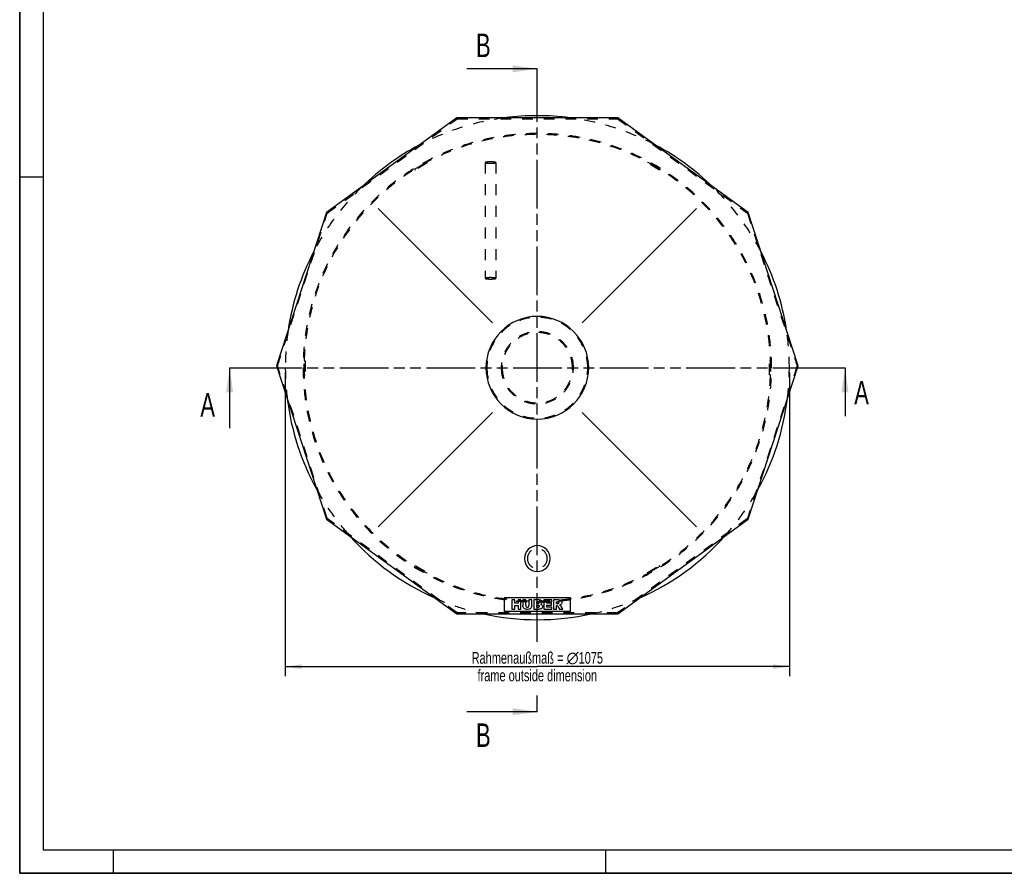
# Model space of a CAD drawing. Header units: millimetres. Extents: x 0 to 4200, y 0 to 2970.
# Tile 1 of 2: x 0 to 2100, y 0 to 1820. Entities that reach past the tile are written whole.
import ezdxf

# ---------------------------------------------------------------- set-up
doc = ezdxf.new("R2010")
doc.units = ezdxf.units.MM
doc.header["$LTSCALE"] = 231
doc.linetypes.add('HIDDEN', pattern=[0.2, 0.1, -0.1])
doc.linetypes.add('PHANTOM', pattern=[0.8, 0.45, -0.05, 0.1, -0.05, 0.1, -0.05])
doc.layers.get('0').update_dxf_attribs({"linetype": 'CONTINUOUS'})
for name, color, linetype in [('_2D-BEM', 7, 'CONTINUOUS'), ('_ACHSEN', 7, 'CONTINUOUS'), ('_KURVEN', 7, 'CONTINUOUS'), ('DEFAULT_2', 8, 'HIDDEN'), ('HATCHING_BL0', 7, 'CONTINUOUS'), ('HATCHING_BL1', 7, 'CONTINUOUS')]:
    doc.layers.add(name, color=color, linetype=linetype)
doc.styles.get("Standard").update_dxf_attribs({"font": 'txt', "width": 0.7})
doc.dimstyles.new('DIMSTYLE_2', dxfattribs={"dimtxt": 25, "dimasz": 35, "dimexe": 2, "dimexo": 1, "dimtad": 1, "dimdec": 1, "dimtxsty": 'Standard', "dimblk": '_FILLED', "dimblk1": '_FILLED', "dimblk2": '_FILLED', "dimcen": 0.09, "dimazin": 2, "dimtp": 1.2, "dimtm": 1.2, "dimtfac": 1, "dimtdec": 1, "dimtofl": 0, "dimtmove": 0, "dimatfit": 3, "dimldrblk": '_FILLED', "dimfxl": 1, "dimtolj": 1, "dimarcsym": 0})
doc.dimstyles.get("Standard").update_dxf_attribs({"dimtxt": 25, "dimasz": 35, "dimexe": 2, "dimexo": 1, "dimtad": 1, "dimtxsty": 'Standard', "dimblk": '_FILLED', "dimblk1": '_FILLED', "dimblk2": '_FILLED', "dimcen": 0.09, "dimazin": 2, "dimtol": 1, "dimtp": 0.01, "dimtm": 0.01, "dimtfac": 1, "dimtofl": 0, "dimtmove": 0, "dimatfit": 3, "dimldrblk": '_FILLED', "dimfxl": 1, "dimtolj": 1, "dimarcsym": 0})

# ---------------------------------------------------------------- blocks, each defined once
blk = doc.blocks.new('_FILLED')
at = {"color": 0, "linetype": 'ByBlock'}
blk.add_solid([(0, 0), (-1, 0.1428571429), (-1, -0.1428571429)], dxfattribs=at)
blk = doc.blocks.new('*D4')
at = {"layer": '_2D-BEM', "color": 2, "linetype": 'Continuous', "transparency": 16777216}
for p, q in [((566.5259948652, 1068.2358939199), (566.5259948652, 420.7358939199)), ((1641.5259948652, 1068.2358939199), (1641.5259948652, 420.7358939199)), ((566.5259948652, 440.7358939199), (1104.0259948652, 440.7358939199)), ((1641.5259948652, 440.7358939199), (1104.0259948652, 440.7358939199))]:
    blk.add_line(p, q, dxfattribs=at)
at = {"layer": '_2D-BEM', "color": 2, "linetype": 'Continuous', "transparency": 16777216, "xscale": 35, "yscale": 35, "zscale": 35, "rotation": 180}
blk.add_blockref('_FILLED', (566.5259948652, 440.7358939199), dxfattribs=at)
at = {"layer": '_2D-BEM', "color": 2, "linetype": 'Continuous', "transparency": 16777216, "xscale": 35, "yscale": 35, "zscale": 35}
blk.add_blockref('_FILLED', (1641.5259948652, 440.7358939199), dxfattribs=at)
at = {"layer": '_2D-BEM', "color": 2, "linetype": 'Continuous', "transparency": 16777216, "insert": (1104.0259948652, 471.9858939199), "char_height": 25, "width": 602.6785714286, "attachment_point": 2, "line_spacing_factor": 0.9}
blk.add_mtext('Rahmenaußmaß = \\fgdt;{\\W1.0;{\\fgdt;n}}\\ftxt;1075\\Pframe outside dimension', dxfattribs=at)
blk = doc.blocks.new('XSEC_FILLED')
at = {"color": 0, "linetype": 'ByBlock'}
blk.add_solid([(0, 0), (-1, 0.1428571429), (-1, -0.1428571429)], dxfattribs=at)
blk = doc.blocks.new('HATCHING_BL0', base_point=(1104.0259948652, 1013.6259375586))
at = {"layer": 'HATCHING_BL0', "color": 7, "linetype": 'PHANTOM'}
for p, q in [((447.8024782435, 1078.2358939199), (497.8024782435, 1078.2358939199)), ((497.8024782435, 1078.2358939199), (1710.249511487, 1078.2358939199)), ((1710.249511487, 1078.2358939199), (1760.249511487, 1078.2358939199))]:
    blk.add_line(p, q, dxfattribs=at)
at = {"layer": 'HATCHING_BL0', "color": 7, "linetype": 'Continuous', "char_height": 50, "width": 64.2857142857, "attachment_point": 1, "line_spacing_factor": 0.9}
for insert in [(1779.8923686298, 1050.1658703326), (385.3024782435, 1024.0159811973)]:
    blk.add_mtext('A', dxfattribs=dict(at, insert=insert))
at = {"layer": 'HATCHING_BL0', "color": 7, "linetype": 'Continuous'}
for points in [[(447.8024782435, 1078.2358939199), (447.8024782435, 949.0159811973)], [(1760.249511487, 1078.2358939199), (1760.249511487, 975.1658703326)]]:
    blk.add_leader(points, dimstyle='Standard', override={"dimasz": 52.5, "dimtad": 0, "dimldrblk": 'XSEC_FILLED'}, dxfattribs=at)
blk = doc.blocks.new('HATCHING_BL1', base_point=(1028.8261467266, 1030.1483212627))
at = {"layer": 'HATCHING_BL1', "color": 7, "linetype": 'PHANTOM'}
for p, q in [((1104.0259948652, 1666.5098133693), (1104.0259948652, 1715.7358939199)), ((1104.0259948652, 493.625703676), (1104.0259948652, 1666.5098133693)), ((1104.0259948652, 344.5607486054), (1104.0259948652, 379.1438181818))]:
    blk.add_line(p, q, dxfattribs=at)
at = {"layer": 'HATCHING_BL1', "color": 7, "linetype": 'Continuous', "char_height": 50, "width": 58.92857142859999, "attachment_point": 1, "line_spacing_factor": 0.9}
for insert in [(973.2691557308, 1790.7358939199), (973.2691557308, 319.5607486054)]:
    blk.add_mtext('B', dxfattribs=dict(at, insert=insert))
at = {"layer": 'HATCHING_BL1', "color": 7, "linetype": 'Continuous'}
for points in [[(1104.0259948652, 1715.7358939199), (953.6262985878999, 1715.7358939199)], [(1104.0259948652, 344.5607486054), (953.6262985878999, 344.5607486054)]]:
    blk.add_leader(points, dimstyle='Standard', override={"dimasz": 52.5, "dimtad": 0, "dimldrblk": 'XSEC_FILLED'}, dxfattribs=at)

msp = doc.modelspace()

# ---------------------------------------------------------------- linework, layer by layer
at = {"color": 7, "linetype": 'Continuous'}
for p, q in [((0, 0), (0, 2970)), ((932.1434755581, 1611.2358939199), (654.0317172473, 1409.1758739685)), ((1275.9085141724, 1611.2358939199), (932.1434755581, 1611.2358939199)), ((1554.0202724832, 1409.1758739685), (1275.9085141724, 1611.2358939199)), ((654.0317172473, 1409.1758739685), (547.8024782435, 1082.2358939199)), ((1660.249511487, 1082.2358939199), (1554.0202724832, 1409.1758739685)), ((547.8024782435, 1082.2358939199), (654.0317172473, 755.2959138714)), ((1554.0202724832, 755.2959138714), (1660.249511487, 1082.2358939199)), ((654.0317172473, 755.2959138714), (932.1434755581, 553.2358939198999)), ((1275.9085141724, 553.2358939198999), (1554.0202724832, 755.2959138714)), ((932.1434755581, 553.2358939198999), (1275.9085141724, 553.2358939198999)), ((0, 0), (4200, 0))]:
    msp.add_line(p, q, dxfattribs=at)
at = {"color": 3, "linetype": 'Continuous'}
for p, q in [((0, 2970), (0, 0)), ((0, 1485), (50, 1485)), ((200, 0), (200, 50)), ((1250, 0), (1250, 50)), ((4200, 0), (0, 0))]:
    msp.add_line(p, q, dxfattribs=at)
at = {"color": 5, "linetype": 'Continuous'}
for p, q in [((50, 2920), (50, 50)), ((50, 50), (4150, 50))]:
    msp.add_line(p, q, dxfattribs=at)
at = {"color": 7, "linetype": 'Continuous'}
for start, end in [(82.60618590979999, 97.39381409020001), (117.9856822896, 134.0000625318), (45.9999374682, 62.0143177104), (152.5957161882, 171.4208641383), (8.579135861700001, 27.4042838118), (187.0811690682, 208.8997439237), (331.1002560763, 352.9188309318), (222.0137217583, 245.9895023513), (294.0104976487, 317.9862782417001), (257.632020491, 282.367979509)]:
    msp.add_arc((1104.0259948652, 1078.2358939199), 537.5, start, end, dxfattribs=at)
at = {"layer": '_ACHSEN', "color": 8, "linetype": 'HIDDEN'}
for p, q in [((842.2856138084, 1501.5835323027), (868.266375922, 1516.5835323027)), ((869.266375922, 1514.8514814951), (843.2856138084, 1499.8514814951)), ((860.9051599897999, 1512.3335323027), (849.6468297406, 1505.8335323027)), ((860.9051599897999, 1512.3335323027), (861.9051599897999, 1510.6014814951)), ((868.266375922, 1516.5835323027), (868.3794669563, 1516.3876528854)), ((868.3794669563, 1516.3876528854), (868.3922779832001, 1516.3654635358)), ((868.3922779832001, 1516.3654635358), (869.266375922, 1514.8514814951)), ((1339.6597117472, 1516.3654635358), (1338.7856138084, 1514.8514814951)), ((1364.766375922, 1499.8514814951), (1338.7856138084, 1514.8514814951)), ((1339.6725227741, 1516.3876528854), (1339.6597117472, 1516.3654635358)), ((1339.7856138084, 1516.5835323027), (1339.6725227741, 1516.3876528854)), ((1339.7856138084, 1516.5835323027), (1365.766375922, 1501.5835323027)), ((1347.1468297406, 1512.3335323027), (1346.1468297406, 1510.6014814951)), ((1358.4051599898, 1505.8335323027), (1347.1468297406, 1512.3335323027)), ((842.2856138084, 1501.5835323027), (842.3987048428, 1501.3876528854)), ((842.3987048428, 1501.3876528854), (842.4115158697, 1501.3654635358)), ((842.4115158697, 1501.3654635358), (843.2856138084, 1499.8514814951)), ((849.6468297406, 1505.8335323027), (850.6468297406, 1504.1014814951)), ((861.9051599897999, 1510.6014814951), (850.6468297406, 1504.1014814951)), ((1357.4051599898, 1504.1014814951), (1346.1468297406, 1510.6014814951)), ((1358.4051599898, 1505.8335323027), (1357.4051599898, 1504.1014814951)), ((1365.6404738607, 1501.3654635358), (1364.766375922, 1499.8514814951)), ((1365.6532848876, 1501.3876528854), (1365.6404738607, 1501.3654635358)), ((1365.766375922, 1501.5835323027), (1365.6532848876, 1501.3876528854)), ((606.5259948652, 1063.2358939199), (606.5259948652, 1093.2358939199)), ((606.5259948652, 1093.2358939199), (606.7521769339, 1093.2358939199)), ((606.7521769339, 1093.2358939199), (606.7777989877, 1093.2358939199)), ((606.7777989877, 1093.2358939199), (608.5259948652, 1093.2358939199)), ((608.5259948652, 1093.2358939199), (608.5259948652, 1063.2358939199)), ((1601.2741907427, 1093.2358939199), (1599.5259948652, 1093.2358939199)), ((1599.5259948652, 1063.2358939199), (1599.5259948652, 1093.2358939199)), ((1601.2998127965, 1093.2358939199), (1601.2741907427, 1093.2358939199)), ((1601.5259948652, 1093.2358939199), (1601.2998127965, 1093.2358939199)), ((1601.5259948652, 1093.2358939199), (1601.5259948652, 1063.2358939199)), ((606.5259948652, 1084.7358939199), (608.5259948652, 1084.7358939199)), ((606.5259948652, 1084.7358939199), (606.5259948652, 1078.2358939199)), ((606.5259948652, 1078.2358939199), (606.5259948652, 1071.7358939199)), ((606.5259948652, 1071.7358939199), (608.5259948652, 1071.7358939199)), ((608.5259948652, 1084.7358939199), (608.5259948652, 1071.7358939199)), ((1601.5259948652, 1084.7358939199), (1599.5259948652, 1084.7358939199)), ((1599.5259948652, 1071.7358939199), (1599.5259948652, 1084.7358939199)), ((1601.5259948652, 1071.7358939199), (1599.5259948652, 1071.7358939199)), ((1601.5259948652, 1078.2358939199), (1601.5259948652, 1084.7358939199)), ((1601.5259948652, 1071.7358939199), (1601.5259948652, 1078.2358939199)), ((606.5259948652, 1063.2358939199), (606.7521769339, 1063.2358939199)), ((606.7521769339, 1063.2358939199), (606.7777989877, 1063.2358939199)), ((606.7777989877, 1063.2358939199), (608.5259948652, 1063.2358939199)), ((1601.2741907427, 1063.2358939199), (1599.5259948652, 1063.2358939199)), ((1601.2998127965, 1063.2358939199), (1601.2741907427, 1063.2358939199)), ((1601.5259948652, 1063.2358939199), (1601.2998127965, 1063.2358939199)), ((842.2856138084, 654.8882555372), (842.3987048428, 655.0841349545)), ((868.266375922, 639.8882555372), (842.2856138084, 654.8882555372)), ((842.3987048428, 655.0841349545), (842.4115158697, 655.1063243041)), ((842.4115158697, 655.1063243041), (843.2856138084, 656.6203063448)), ((843.2856138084, 656.6203063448), (869.266375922, 641.6203063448)), ((849.6468297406, 650.6382555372), (850.6468297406, 652.3703063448)), ((850.6468297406, 652.3703063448), (861.9051599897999, 645.8703063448)), ((1338.7856138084, 641.6203063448), (1364.766375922, 656.6203063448)), ((1365.766375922, 654.8882555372), (1339.7856138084, 639.8882555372)), ((1346.1468297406, 645.8703063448), (1357.4051599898, 652.3703063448)), ((1358.4051599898, 650.6382555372), (1357.4051599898, 652.3703063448)), ((1365.6404738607, 655.1063243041), (1364.766375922, 656.6203063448)), ((1365.6532848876, 655.0841349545), (1365.6404738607, 655.1063243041)), ((1365.766375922, 654.8882555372), (1365.6532848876, 655.0841349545)), ((849.6468297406, 650.6382555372), (860.9051599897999, 644.1382555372)), ((860.9051599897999, 644.1382555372), (861.9051599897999, 645.8703063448)), ((868.266375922, 639.8882555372), (868.3794669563, 640.0841349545)), ((868.3794669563, 640.0841349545), (868.3922779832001, 640.1063243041)), ((868.3922779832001, 640.1063243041), (869.266375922, 641.6203063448)), ((1339.6597117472, 640.1063243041), (1338.7856138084, 641.6203063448)), ((1339.6725227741, 640.0841349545), (1339.6597117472, 640.1063243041)), ((1339.7856138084, 639.8882555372), (1339.6725227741, 640.0841349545)), ((1347.1468297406, 644.1382555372), (1346.1468297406, 645.8703063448)), ((1347.1468297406, 644.1382555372), (1358.4051599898, 650.6382555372))]:
    msp.add_line(p, q, dxfattribs=at)
at = {"layer": '_ACHSEN', "color": 7, "linetype": 'Continuous'}
for centre, radius, start, end in [((1104.0259948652, 1078.2358939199), 109.5, 0, 180), ((1104.0259948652, 1078.2358939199), 109.5, 180, 360), ((1104.0259948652, 671.2358939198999), 27.5, 0, 180), ((1104.0259948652, 671.2358939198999), 27.5, 180, 360)]:
    msp.add_arc(centre, radius, start, end, dxfattribs=at)
at = {"layer": '_ACHSEN', "color": 8, "linetype": 'HIDDEN'}
for centre, radius, start, end in [((1104.0259948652, 1078.2358939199), 107.5, 0, 180), ((1104.0259948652, 1078.2358939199), 77, 0, 180), ((1104.0259948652, 1078.2358939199), 75, 0, 180), ((1104.0259948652, 1078.2358939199), 107.5, 180, 360), ((1104.0259948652, 1078.2358939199), 77, 180, 360), ((1104.0259948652, 1078.2358939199), 75, 180, 360), ((1104.0259948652, 671.2358939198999), 21.2, 0, 180), ((1104.0259948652, 671.2358939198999), 21.2, 180, 360)]:
    msp.add_arc(centre, radius, start, end, dxfattribs=at)
at = {"layer": '_KURVEN', "color": 4, "linetype": 'Continuous'}
for p, q in [((1008.566579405, 1173.6953093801), (764.7915165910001, 1417.4703721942)), ((1199.4854103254, 1173.6953093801), (1443.2604731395, 1417.4703721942)), ((1008.566579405, 982.7764784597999), (764.7915165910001, 739.0014156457)), ((1199.4854103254, 982.7764784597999), (1443.2604731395, 739.0014156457)), ((1034.0259948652, 588.2358939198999), (1174.0259948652, 588.2358939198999)), ((1034.0259948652, 558.2358939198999), (1034.0259948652, 588.2358939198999)), ((1174.0259948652, 588.2358939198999), (1174.0259948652, 558.2358939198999)), ((1049.933225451, 583.2358939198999), (1049.933225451, 563.2358939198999)), ((1056.1133075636, 583.2358939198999), (1049.933225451, 583.2358939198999)), ((1056.1133075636, 576.2372583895), (1056.1133075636, 583.2358939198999)), ((1062.8663767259, 576.2372583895), (1056.1133075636, 576.2372583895)), ((1056.1133075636, 563.2358939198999), (1056.1133075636, 571.3259346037)), ((1056.1133075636, 571.3259346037), (1062.8663767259, 571.3259346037)), ((1069.0737427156, 583.2358939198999), (1062.8663767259, 583.2358939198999)), ((1062.8663767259, 583.2358939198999), (1062.8663767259, 576.2372583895)), ((1062.8663767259, 571.3259346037), (1062.8663767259, 563.2358939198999)), ((1069.0737427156, 563.2358939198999), (1069.0737427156, 583.2358939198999)), ((1079.3602384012, 583.2358939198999), (1073.1937993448, 583.2358939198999)), ((1073.1937993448, 583.2358939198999), (1073.1937993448, 571.3122922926)), ((1079.3602384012, 571.0257983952), (1079.3602384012, 583.2358939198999)), ((1086.1951626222, 583.2358939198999), (1086.1951626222, 571.0257983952)), ((1092.3616040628, 583.2358939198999), (1086.1951626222, 583.2358939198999)), ((1092.3616040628, 571.3122922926), (1092.3616040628, 583.2358939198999)), ((1096.4680159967, 583.2358939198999), (1096.4680159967, 563.2358939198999)), ((1108.036910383, 583.2358939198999), (1096.4680159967, 583.2358939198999)), ((1102.7026666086, 575.3914196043), (1102.7026666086, 579.1840524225)), ((1102.7026666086, 579.1840524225), (1105.4311812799, 579.1840524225)), ((1105.3902495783, 575.3914196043), (1102.7026666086, 575.3914196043)), ((1102.7026666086, 567.5333017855), (1102.7026666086, 571.5851432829)), ((1102.7026666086, 571.5851432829), (1105.8404553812, 571.5851432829)), ((1105.8540976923, 567.5333017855), (1102.7026666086, 567.5333017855)), ((1118.173333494, 583.2358939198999), (1118.173333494, 563.2358939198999)), ((1134.7354043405, 583.2358939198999), (1118.173333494, 583.2358939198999)), ((1124.3670571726, 575.7870537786), (1124.3670571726, 578.9657706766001)), ((1124.3670571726, 578.9657706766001), (1134.7354043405, 578.9657706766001)), ((1133.9850629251, 575.7870537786), (1124.3670571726, 575.7870537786)), ((1124.3670571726, 567.7652255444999), (1124.3670571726, 571.7079264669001)), ((1124.3670571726, 571.7079264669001), (1133.9850629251, 571.7079264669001)), ((1135.0355447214, 567.7652255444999), (1124.3670571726, 567.7652255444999)), ((1133.9850629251, 571.7079264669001), (1133.9850629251, 575.7870537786)), ((1134.7354043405, 578.9657706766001), (1134.7354043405, 583.2358939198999)), ((1135.0355447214, 563.2358939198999), (1135.0355447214, 567.7652255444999)), ((1148.7463200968, 583.2358939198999), (1138.4461892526, 583.2358939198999)), ((1138.4461892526, 583.2358939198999), (1138.4461892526, 563.2358939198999)), ((1144.653550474, 579.1976947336), (1147.3684228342, 579.1976947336)), ((1144.653550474, 575.1322109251), (1144.653550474, 579.1976947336)), ((1147.2592843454, 575.1322109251), (1144.653550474, 575.1322109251)), ((1144.653550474, 563.2358939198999), (1144.653550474, 571.3532198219)), ((1144.653550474, 571.3532198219), (1145.1992524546, 571.3532198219)), ((1147.8322709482, 569.3477631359), (1151.1337674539, 563.2358939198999)), ((1158.1187642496, 563.2358939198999), (1155.117398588, 569.0203411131)), ((1174.0259948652, 558.2358939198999), (1034.0259948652, 558.2358939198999)), ((1049.933225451, 563.2358939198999), (1056.1133075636, 563.2358939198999)), ((1062.8663767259, 563.2358939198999), (1069.0737427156, 563.2358939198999)), ((1096.4680159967, 563.2358939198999), (1107.1364987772, 563.2358939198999)), ((1118.173333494, 563.2358939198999), (1135.0355447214, 563.2358939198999)), ((1138.4461892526, 563.2358939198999), (1144.653550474, 563.2358939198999)), ((1151.1337674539, 563.2358939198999), (1158.1187642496, 563.2358939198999))]:
    msp.add_line(p, q, dxfattribs=at)
for points in [[(1073.7646397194, 567.9283040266), (1073.3847940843, 569.2113370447), (1073.1937993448, 570.3300274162), (1073.1937993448, 571.3122922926)], [(1075.0798386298, 565.6262598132), (1074.4352711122, 566.3736838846), (1073.9987100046, 567.1376673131), (1073.7646397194, 567.9283040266)], [(1079.3602384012, 571.0257983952), (1079.3602384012, 569.9343932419), (1079.6603740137, 569.0885544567), (1080.2606472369, 568.4746381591)], [(1080.2606472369, 568.4746381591), (1080.8609188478, 567.8607235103), (1081.7067588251, 567.5605870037), (1082.7845204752, 567.5605870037)], [(1082.7845204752, 567.5605870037), (1083.8486421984, 567.5605870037), (1084.6808374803, 567.8607235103), (1085.281111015, 568.4609962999)], [(1085.281111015, 568.4609962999), (1085.8813846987, 569.0612692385), (1086.1951626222, 569.9207509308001), (1086.1951626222, 571.0257983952)], [(1091.8022571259, 567.9698630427), (1091.4339078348, 566.9193864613), (1090.860921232, 566.0053346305), (1090.0696528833, 565.2140658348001)], [(1092.3616040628, 571.3122922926), (1092.3616040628, 570.1253891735), (1092.1706069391, 569.0203411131), (1091.8022571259, 567.9698630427)], [(1105.3902495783, 575.3914196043), (1106.3452304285, 575.3914196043), (1107.0137179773, 575.5551297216), (1107.3957084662, 575.8825499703)], [(1107.3957084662, 578.6929208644), (1107.0137179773, 579.0203411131), (1106.3588727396, 579.1840524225), (1105.4311812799, 579.1840524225)], [(1108.1051220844, 571.0394408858), (1107.6685584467, 571.3941479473), (1106.9182170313, 571.5851432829), (1105.8404553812, 571.5851432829)], [(1105.8540976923, 567.5333017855), (1106.9182170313, 567.5333017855), (1107.6685584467, 567.7106551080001), (1108.1051220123, 568.0926468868)], [(1107.9686940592, 577.3286635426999), (1107.9686940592, 577.9016513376), (1107.7777017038, 578.3654982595), (1107.3957084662, 578.6929208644)], [(1107.3957084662, 575.8825499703), (1107.7777017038, 576.2099725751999), (1107.9686940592, 576.7011053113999), (1107.9686940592, 577.3286635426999)], [(1108.036910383, 583.2358939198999), (1109.9605096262, 583.2358939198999), (1111.4339078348, 582.7584046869), (1112.4707425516, 581.8034250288)], [(1108.7599671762, 569.6206141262), (1108.7599671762, 570.2072448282), (1108.5416854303, 570.6847340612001), (1108.1051220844, 571.0394408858)], [(1108.1051220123, 568.0926468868), (1108.5416854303, 568.4746385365), (1108.7599671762, 568.9794135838), (1108.7599671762, 569.6206141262)], [(1112.923644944, 575.2117248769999), (1112.4298156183, 574.6410781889), (1111.7067588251, 574.2045158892), (1110.765420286, 573.8770944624)], [(1110.765420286, 573.8770944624), (1112.1978915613, 573.5223872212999), (1113.2483685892, 572.9357577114), (1113.9304971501, 572.0899172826)], [(1112.4707425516, 581.8034250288), (1113.5075772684, 580.8484453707), (1114.0259946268, 579.6615416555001), (1114.0259946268, 578.2563573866)], [(1114.0259946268, 578.2563573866), (1114.0259946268, 577.0694548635), (1113.6576474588, 576.0599047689), (1112.923644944, 575.2117248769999)], [(1113.9304971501, 572.0899172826), (1114.6126235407, 571.244079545), (1114.9536908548, 570.1936019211), (1114.9536908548, 568.9248431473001)], [(1114.9536908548, 568.9248431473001), (1114.9536908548, 567.8880084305), (1114.7081244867, 566.9466716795), (1114.2285357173, 566.1293451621)], [(1146.7059853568, 570.8789030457), (1146.2633717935, 571.1895091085), (1145.7586015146, 571.3532198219), (1145.1992524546, 571.3532198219)], [(1147.8322709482, 569.3477631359), (1147.4058596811, 570.1371536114), (1147.0409978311, 570.6438065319), (1146.7059853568, 570.8789030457)], [(1147.2592843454, 575.1322109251), (1147.5321305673, 575.1322109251), (1148.0778325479, 575.2140659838), (1148.898362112, 575.3964048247)], [(1149.670631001, 578.675333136), (1149.2647374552, 579.0203411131), (1148.4871114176, 579.1976947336), (1147.3684228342, 579.1976947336)], [(1148.7463200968, 583.2358939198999), (1150.6562817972, 583.2358939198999), (1152.1160329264, 583.0721826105), (1153.125583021, 582.7447611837)], [(1148.898362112, 575.3964048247), (1149.3056691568, 575.4869169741), (1149.6330846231, 575.6915552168), (1149.8956093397, 576.0300743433)], [(1150.2879346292, 577.1922380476), (1150.2879346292, 577.8334385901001), (1150.0832951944, 578.3245701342), (1149.670631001, 578.675333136)], [(1149.8956093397, 576.0300743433), (1150.1515019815, 576.3600415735), (1150.2879346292, 576.7556757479), (1150.2879346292, 577.1922380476)], [(1153.8271621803, 572.8441927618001), (1153.3029378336, 572.5264806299), (1152.5798810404, 572.2672719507), (1151.6521848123, 572.062633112)], [(1151.6521848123, 572.062633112), (1152.388888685, 571.8034244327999), (1152.9345906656, 571.5578586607), (1153.264890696, 571.3161731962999)], [(1153.125583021, 582.7447611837), (1154.1351331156, 582.4173397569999), (1154.9400437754, 581.8034250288), (1155.5630346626, 580.9134383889)], [(1153.264890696, 571.3161731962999), (1153.4939301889, 571.1485815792), (1153.821355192, 570.8075172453), (1154.257073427, 570.2611395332)], [(1155.7773178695, 574.8017970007), (1155.3084004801, 573.9998776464), (1154.653550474, 573.3450347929), (1153.8271621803, 572.8441927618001)], [(1154.257073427, 570.2611395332), (1154.6808350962, 569.7297549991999), (1154.9673283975, 569.3204779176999), (1155.117398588, 569.0203411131)], [(1155.5630346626, 580.9134383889), (1156.181517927, 580.0298912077), (1156.4952958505, 578.9521283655), (1156.4952958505, 577.6833695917)], [(1156.4952958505, 577.6833695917), (1156.4952958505, 576.5646798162), (1156.2497342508, 575.6097001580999), (1155.7773178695, 574.8017970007)], [(1077.2032073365, 563.9015570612), (1076.4270866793, 564.3136565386), (1075.7176721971, 564.886644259), (1075.0798386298, 565.6262598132)], [(1080.0832928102, 563.0994682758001), (1078.9373172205, 563.2358939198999), (1077.9686964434, 563.495102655), (1077.2032073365, 563.9015570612)], [(1083.2756532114, 562.8948298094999), (1082.2933901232, 562.8948298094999), (1081.2292684, 562.9630426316), (1080.0832928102, 563.0994682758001)], [(1087.5956342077, 563.5623219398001), (1086.3998020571, 563.1267534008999), (1084.9536884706, 562.8948298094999), (1083.2756532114, 562.8948298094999)], [(1090.0696528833, 565.2140658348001), (1089.2783845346, 564.422797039), (1088.4598267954, 563.8770944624), (1087.5956342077, 563.5623219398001)], [(1109.9063816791, 563.5054322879), (1108.5144008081, 563.3177493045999), (1107.5867045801, 563.2358939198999), (1107.1364987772, 563.2358939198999)], [(1112.2531748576, 564.1623460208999), (1111.7340434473, 563.8634519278), (1110.9427750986, 563.6451708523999), (1109.9063816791, 563.5054322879)], [(1114.2285357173, 566.1293451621), (1113.7395013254, 565.2959211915), (1113.0846560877, 564.6410780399), (1112.2531748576, 564.1623460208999)]]:
    msp.add_open_spline(points, degree=3, dxfattribs=at)
at = {"layer": 'DEFAULT_2', "color": 8, "linetype": 'HIDDEN'}
for p, q in [((655.733018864, 1407.939805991), (932.7933149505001, 1609.2358939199)), ((932.7933149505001, 1609.2358939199), (1275.2586747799, 1609.2358939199)), ((1275.2586747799, 1609.2358939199), (1552.3189708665, 1407.939805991)), ((992.5259948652, 1515.7358939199), (992.5259948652, 1268.8358939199)), ((1015.5259948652, 1515.7358939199), (1015.5259948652, 1268.8358939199)), ((549.9054026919, 1082.2358939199), (655.733018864, 1407.939805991)), ((1552.3189708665, 1407.939805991), (1658.1465870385, 1082.2358939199)), ((655.7330188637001, 756.5319818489), (549.9054026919, 1082.2358939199)), ((1658.1465870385, 1082.2358939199), (1552.3189708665, 756.5319818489)), ((932.7933149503, 555.2358939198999), (655.7330188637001, 756.5319818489)), ((1552.3189708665, 756.5319818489), (1275.2586747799, 555.2358939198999)), ((1275.2586747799, 555.2358939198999), (932.7933149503, 555.2358939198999))]:
    msp.add_line(p, q, dxfattribs=at)
for radius, start, end in [(537.5, 97.39381409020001, 117.9856822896), (537.5, 62.0143177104, 82.60618590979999), (499.5, 0, 180), (497.5, 0, 180), (537.5, 134.0000625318, 152.5957161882), (537.5, 27.4042838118, 45.9999374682), (537.5, 171.4208641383, 180), (537.5, 0, 8.579135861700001), (537.5, 180, 187.0811690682), (499.5, 180, 360), (497.5, 180, 360), (537.5, 352.9188309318, 360), (537.5, 208.8997439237, 222.0137217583), (537.5, 317.9862782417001, 331.1002560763), (537.5, 245.9895023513, 257.632020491), (537.5, 282.367979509, 294.0104976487)]:
    msp.add_arc((1104.0259948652, 1078.2358939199), radius, start, end, dxfattribs=at)
for points, knots in [([(1004.0259948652, 1517.214012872), (1002.5585623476, 1517.214012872), (1000.4260654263, 1517.1641043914), (997.7159593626, 1516.9827525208), (995.9935214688, 1516.8059893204), (994.7425005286, 1516.619410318), (993.9126847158, 1516.4441846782), (993.4316141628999, 1516.3173412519), (993.044877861, 1516.1810781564), (992.7339516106, 1516.0351073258), (992.5259948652, 1515.8569920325), (992.5259948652, 1515.7358939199)], [0, 0, 0, 0, 0.3742170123, 0.5436220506, 0.6925794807, 0.8156331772, 0.8660737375, 0.9085779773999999, 0.9429187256, 0.9691181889, 1, 1, 1, 1]), ([(992.5259948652, 1515.7358939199), (992.5259948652, 1515.6147958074), (992.7339516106, 1515.4366805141), (993.044877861, 1515.2907096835), (993.4316141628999, 1515.154446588), (993.9126847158, 1515.0276031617), (994.7425005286, 1514.8523775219), (995.9935214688, 1514.6657985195), (997.7159593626, 1514.4890353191), (1000.4260654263, 1514.3076834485), (1002.5585623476, 1514.2577749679), (1004.0259948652, 1514.2577749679)], [0, 0, 0, 0, 0.0308818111, 0.05708127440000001, 0.0914220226, 0.1339262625, 0.1843668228, 0.3074205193, 0.4563779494, 0.6257829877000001, 1, 1, 1, 1]), ([(1015.5259948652, 1515.7358939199), (1015.5259948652, 1515.8569920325), (1015.3180381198, 1516.0351073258), (1015.0071118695, 1516.1810781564), (1014.6203755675, 1516.3173412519), (1014.1393050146, 1516.4441846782), (1013.3094892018, 1516.619410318), (1012.0584682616, 1516.8059893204), (1010.3360303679, 1516.9827525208), (1007.6259243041, 1517.1641043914), (1005.4934273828, 1517.214012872), (1004.0259948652, 1517.214012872)], [0, 0, 0, 0, 0.0308818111, 0.05708127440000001, 0.0914220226, 0.1339262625, 0.1843668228, 0.3074205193, 0.4563779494, 0.6257829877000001, 1, 1, 1, 1]), ([(1004.0259948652, 1514.2577749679), (1005.4934273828, 1514.2577749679), (1007.6259243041, 1514.3076834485), (1010.3360303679, 1514.4890353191), (1012.0584682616, 1514.6657985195), (1013.3094892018, 1514.8523775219), (1014.1393050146, 1515.0276031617), (1014.6203755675, 1515.154446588), (1015.0071118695, 1515.2907096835), (1015.3180381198, 1515.4366805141), (1015.5259948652, 1515.6147958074), (1015.5259948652, 1515.7358939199)], [0, 0, 0, 0, 0.3742170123, 0.5436220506, 0.6925794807, 0.8156331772, 0.8660737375, 0.9085779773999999, 0.9429187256, 0.9691181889, 1, 1, 1, 1]), ([(1004.0259948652, 1270.314012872), (1002.5585623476, 1270.314012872), (1000.4260654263, 1270.2641043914), (997.7159593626, 1270.0827525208), (995.9935214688, 1269.9059893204), (994.7425005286, 1269.719410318), (993.9126847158, 1269.5441846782), (993.4316141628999, 1269.4173412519), (993.044877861, 1269.2810781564), (992.7339516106, 1269.1351073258), (992.5259948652, 1268.9569920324), (992.5259948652, 1268.8358939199)], [0, 0, 0, 0, 0.3742170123, 0.5436220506, 0.6925794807, 0.8156331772, 0.8660737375, 0.9085779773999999, 0.9429187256, 0.9691181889, 1, 1, 1, 1]), ([(992.5259948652, 1268.8358939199), (992.5259948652, 1268.7147958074), (992.7339516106, 1268.5366805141), (993.044877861, 1268.3907096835), (993.4316141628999, 1268.254446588), (993.9126847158, 1268.1276031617), (994.7425005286, 1267.9523775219), (995.9935214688, 1267.7657985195), (997.7159593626, 1267.5890353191), (1000.4260654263, 1267.4076834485), (1002.5585623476, 1267.3577749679), (1004.0259948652, 1267.3577749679)], [0, 0, 0, 0, 0.0308818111, 0.05708127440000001, 0.0914220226, 0.1339262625, 0.1843668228, 0.3074205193, 0.4563779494, 0.6257829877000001, 1, 1, 1, 1]), ([(1015.5259948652, 1268.8358939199), (1015.5259948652, 1268.9569920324), (1015.3180381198, 1269.1351073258), (1015.0071118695, 1269.2810781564), (1014.6203755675, 1269.4173412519), (1014.1393050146, 1269.5441846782), (1013.3094892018, 1269.719410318), (1012.0584682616, 1269.9059893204), (1010.3360303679, 1270.0827525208), (1007.6259243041, 1270.2641043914), (1005.4934273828, 1270.314012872), (1004.0259948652, 1270.314012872)], [0, 0, 0, 0, 0.0308818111, 0.05708127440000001, 0.0914220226, 0.1339262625, 0.1843668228, 0.3074205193, 0.4563779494, 0.6257829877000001, 1, 1, 1, 1]), ([(1004.0259948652, 1267.3577749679), (1005.4934273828, 1267.3577749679), (1007.6259243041, 1267.4076834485), (1010.3360303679, 1267.5890353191), (1012.0584682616, 1267.7657985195), (1013.3094892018, 1267.9523775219), (1014.1393050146, 1268.1276031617), (1014.6203755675, 1268.254446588), (1015.0071118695, 1268.3907096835), (1015.3180381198, 1268.5366805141), (1015.5259948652, 1268.7147958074), (1015.5259948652, 1268.8358939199)], [0, 0, 0, 0, 0.3742170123, 0.5436220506, 0.6925794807, 0.8156331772, 0.8660737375, 0.9085779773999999, 0.9429187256, 0.9691181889, 1, 1, 1, 1])]:
    msp.add_open_spline(points, degree=3, knots=knots, dxfattribs=at)

# ---------------------------------------------------------------- block references
at = {"layer": 'HATCHING_BL0'}
msp.add_blockref('HATCHING_BL0', (1104.0259948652, 1013.6259375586), dxfattribs=at)
at = {"layer": 'HATCHING_BL1'}
msp.add_blockref('HATCHING_BL1', (1028.8261467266, 1030.1483212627), dxfattribs=at)

# ---------------------------------------------------------------- dimensions: what is measured, and where the dimension line sits
at = {"layer": '_2D-BEM', "color": 2, "linetype": 'Continuous'}
dim = msp.add_linear_dim(base=(1641.5259948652, 440.7358939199), p1=(566.5259948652, 1069.2358939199), p2=(1641.5259948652, 1069.2358939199), text='Rahmenaußmaß = %%c<>\\Pframe outside dimension', dimstyle='DIMSTYLE_2', dxfattribs=at)
dim.commit()
dim.dimension.update_dxf_attribs({"geometry": '*D4', "text_midpoint": (1104.0259948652, 440.7358939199), "dimtype": 160})

doc.saveas('drawing.dxf')
